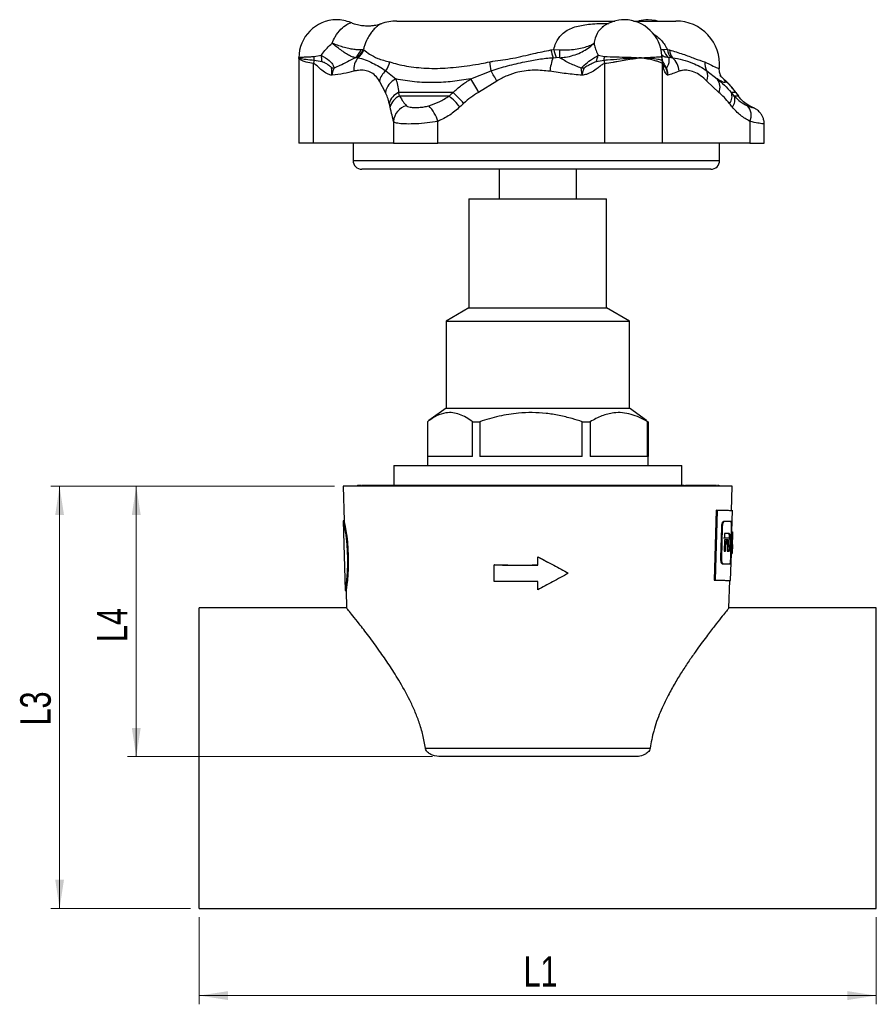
# Model space of a CAD drawing. Header units: millimetres. Extents: x 0 to 420, y 0 to 297.
# Tile 3 of 11: x 101 to 200, y 110 to 223. Entities that reach past the tile are written whole.
import ezdxf

# ---------------------------------------------------------------- set-up
doc = ezdxf.new("R2010")
doc.units = ezdxf.units.MM
doc.styles.add('SLDTEXTSTYLE2', font='TXT', dxfattribs={"width": 0.75})
doc.dimstyles.new('SLDDIMSTYLE0', dxfattribs={"dimtxt": 3.5, "dimasz": 3.302, "dimexe": 0, "dimexo": 0.0625, "dimgap": 0.875, "dimtad": 1, "dimrnd": 1e-09, "dimzin": 12, "dimdsep": 46, "dimtxsty": 'SLDTEXTSTYLE2', "dimsah": 1, "dimcen": 0.09, "dimadec": 0, "dimazin": 3, "dimtfac": 1, "dimtofl": 0, "dimtmove": 0, "dimatfit": 3, "dimfxl": 0, "dimfrac": 2, "dimtolj": 1, "dimtzin": 12, "dimarcsym": 0})

# ---------------------------------------------------------------- blocks, each defined once
blk = doc.blocks.new('_D')
at = {"color": 7, "linetype": 'Continuous', "lineweight": 0}
for p, q in [((121.93, 120.07), (121.93, 110.07)), ((199.53, 120.07), (199.53, 110.07)), ((121.93, 111.07), (199.53, 111.07))]:
    blk.add_line(p, q, dxfattribs=at)
at = {"color": 7, "linetype": 'Continuous', "lineweight": 18}
for points in [[(121.93, 111.07), (125.24, 110.56), (125.24, 111.58)], [(199.53, 111.07), (196.23, 111.58), (196.23, 110.56)]]:
    blk.add_solid(points, dxfattribs=at)
at = {"color": 7, "linetype": 'Continuous', "lineweight": 18, "insert": (159.1, 115.58), "char_height": 3.5, "attachment_point": 1, "style": 'SLDTEXTSTYLE2'}
blk.add_mtext('L1', dxfattribs=at)
blk = doc.blocks.new('_D_1')
at = {"color": 7, "linetype": 'Continuous', "lineweight": 0}
for p, q in [((137.43, 169.47), (113.72, 169.47)), ((114.72, 169.47), (114.72, 138.47)), ((148.66, 138.47), (113.72, 138.47))]:
    blk.add_line(p, q, dxfattribs=at)
at = {"color": 7, "linetype": 'Continuous', "lineweight": 18}
for points in [[(114.72, 169.47), (114.21, 166.17), (115.23, 166.17)], [(114.72, 138.47), (115.23, 141.77), (114.21, 141.77)]]:
    blk.add_solid(points, dxfattribs=at)
at = {"color": 7, "linetype": 'Continuous', "lineweight": 18, "insert": (110.21, 151.61), "char_height": 3.5, "attachment_point": 1, "rotation": 90, "style": 'SLDTEXTSTYLE2'}
blk.add_mtext('L4', dxfattribs=at)
blk = doc.blocks.new('_D_2')
at = {"color": 7, "linetype": 'Continuous', "lineweight": 0}
for p, q in [((137.43, 169.47), (104.93, 169.47)), ((105.93, 169.47), (105.93, 121.07)), ((120.93, 121.07), (104.93, 121.07))]:
    blk.add_line(p, q, dxfattribs=at)
at = {"color": 7, "linetype": 'Continuous', "lineweight": 18}
for points in [[(105.93, 169.47), (105.43, 166.17), (106.44, 166.17)], [(105.93, 121.07), (106.44, 124.37), (105.43, 124.37)]]:
    blk.add_solid(points, dxfattribs=at)
at = {"color": 7, "linetype": 'Continuous', "lineweight": 18, "insert": (101.42, 142.04), "char_height": 3.5, "attachment_point": 1, "rotation": 90, "style": 'SLDTEXTSTYLE2'}
blk.add_mtext('L3', dxfattribs=at)

msp = doc.modelspace()

# ---------------------------------------------------------------- linework, layer by layer
at = {"color": 7, "linetype": 'Continuous', "lineweight": 25}
for p, q in [((144.575, 222.821), (169.576, 222.821)), ((171.726, 222.821), (176.575, 222.821)), ((140.736, 219.542), (140.477, 219.522)), ((140.736, 219.542), (140.817, 219.497)), ((162.241, 219.497), (162.57, 219.542)), ((162.57, 219.542), (163.28, 219.522)), ((175.595, 219.542), (175.151, 219.522)), ((175.595, 219.542), (175.833, 219.497)), ((133.353, 218.549), (133.353, 208.821)), ((133.36, 218.577), (133.362, 218.548)), ((135.03, 208.821), (135.03, 217.932)), ((136.025, 218.145), (135.114, 218.303)), ((135.127, 218.751), (135.906, 218.899)), ((140.007, 218.624), (139.809, 218.615)), ((140.007, 218.624), (140.148, 218.615)), ((162.491, 218.615), (162.834, 218.624)), ((163.257, 218.615), (162.834, 218.624)), ((168.333, 218.303), (167.417, 218.145)), ((167.673, 218.899), (168.377, 218.751)), ((168.384, 217.932), (168.384, 208.821)), ((175.017, 208.821), (175.017, 217.932)), ((175.968, 218.624), (175.742, 218.615)), ((175.968, 218.624), (176.168, 218.615)), ((143.306, 217.098), (144.474, 216.175)), ((153.062, 216.175), (155.382, 217.098)), ((180.124, 217.098), (181.299, 216.175)), ((143.273, 214.636), (142.579, 215.939)), ((156.058, 215.939), (153.957, 214.636)), ((181.484, 214.636), (180.111, 215.939)), ((181.657, 216.549), (181.634, 216.573)), ((182.087, 216.127), (181.835, 216.364)), ((182.08, 216.122), (182.101, 216.102)), ((151.042, 214.62), (144.792, 214.62)), ((183.436, 214.62), (182.915, 214.62)), ((150.58, 214.213), (144.892, 214.213)), ((183.736, 214.213), (183.261, 214.213)), ((183.736, 214.213), (183.784, 214.154)), ((144.21, 211.313), (144.21, 208.821)), ((149.298, 208.821), (149.298, 211.313)), ((185.041, 211.313), (185.041, 208.821)), ((186.692, 208.821), (186.692, 211.021)), ((135.03, 208.821), (133.353, 208.821)), ((144.21, 208.821), (135.03, 208.821)), ((139.575, 208.821), (139.575, 206.821)), ((144.21, 208.821), (149.298, 208.821)), ((168.384, 208.821), (149.298, 208.821)), ((175.017, 208.821), (168.384, 208.821)), ((185.041, 208.821), (175.017, 208.821)), ((181.575, 206.821), (181.575, 208.821)), ((185.041, 208.821), (186.692, 208.821)), ((180.575, 205.821), (140.575, 205.821)), ((156.31, 205.821), (156.31, 202.421)), ((165.16, 202.421), (165.16, 205.821)), ((152.845, 202.421), (152.845, 189.921)), ((152.845, 202.421), (168.625, 202.421)), ((168.625, 189.921), (168.625, 202.421)), ((152.845, 189.921), (150.235, 188.421)), ((152.845, 189.921), (168.625, 189.921)), ((171.235, 188.421), (168.625, 189.921)), ((150.235, 188.421), (150.235, 178.421)), ((150.235, 188.421), (171.235, 188.421)), ((171.235, 178.421), (171.235, 188.421)), ((150.235, 178.421), (148.26, 176.998)), ((150.235, 178.421), (171.235, 178.421)), ((173.209, 176.998), (171.235, 178.421)), ((148.09, 176.871), (148.09, 172.871)), ((153.252, 172.871), (153.252, 176.871)), ((153.252, 176.871), (154.093, 176.871)), ((154.093, 176.871), (154.093, 172.871)), ((165.827, 172.871), (165.827, 176.871)), ((165.827, 176.871), (166.738, 176.871)), ((166.738, 176.871), (166.738, 172.871)), ((173.2, 176.985), (173.379, 176.871)), ((173.309, 172.871), (173.309, 176.871)), ((173.309, 176.871), (173.379, 176.871)), ((173.379, 176.871), (173.379, 172.871)), ((148.085, 172.871), (148.085, 171.871)), ((153.252, 172.871), (148.085, 172.871)), ((165.827, 172.871), (154.093, 172.871)), ((173.309, 172.871), (166.738, 172.871)), ((173.385, 172.871), (173.379, 172.871)), ((173.385, 171.871), (173.385, 172.871)), ((144.235, 171.871), (144.235, 169.571)), ((144.235, 171.871), (177.235, 171.871)), ((177.235, 169.571), (177.235, 171.871)), ((138.435, 169.471), (138.543, 165.519)), ((183.035, 169.471), (138.435, 169.471)), ((140.063, 169.584), (140.063, 169.471)), ((140.093, 169.571), (140.093, 169.471)), ((140.151, 169.571), (140.093, 169.571)), ((140.151, 169.571), (140.151, 169.471)), ((140.511, 169.571), (140.151, 169.571)), ((140.58, 169.571), (140.58, 169.471)), ((140.721, 169.571), (140.721, 169.471)), ((140.885, 169.571), (140.721, 169.571)), ((140.885, 169.571), (140.885, 169.471)), ((144.269, 169.571), (140.885, 169.571)), ((142.222, 169.571), (142.222, 169.584)), ((161.833, 169.571), (144.269, 169.571)), ((144.269, 169.571), (144.269, 169.471)), ((161.833, 169.571), (161.833, 169.471)), ((162.107, 169.571), (161.833, 169.571)), ((162.107, 169.571), (162.107, 169.471)), ((162.791, 169.571), (162.107, 169.571)), ((162.791, 169.571), (162.791, 169.471)), ((162.972, 169.571), (162.791, 169.571)), ((177.51, 169.571), (162.972, 169.571)), ((162.972, 169.571), (162.972, 169.471)), ((177.478, 169.584), (177.478, 169.571)), ((177.51, 169.471), (177.51, 169.571)), ((177.639, 169.584), (177.639, 169.471)), ((178.654, 169.571), (178.654, 169.471)), ((179.952, 169.571), (179.952, 169.471)), ((179.969, 169.471), (179.969, 169.584)), ((180.648, 169.571), (179.994, 169.571)), ((180.648, 169.571), (180.648, 169.471)), ((180.974, 169.571), (180.648, 169.571)), ((180.974, 169.571), (180.974, 169.471)), ((181.229, 169.571), (180.974, 169.571)), ((181.117, 169.571), (181.117, 169.584)), ((181.229, 169.571), (181.229, 169.471)), ((181.521, 169.471), (181.521, 169.584)), ((182.958, 166.668), (183.035, 169.471)), ((181.197, 166.713), (180.961, 158.718)), ((181.289, 166.711), (181.053, 158.715)), ((181.197, 166.713), (181.289, 166.711)), ((182.991, 164.23), (183.06, 166.725)), ((138.443, 165.523), (138.663, 157.516)), ((138.543, 165.519), (138.443, 165.516)), ((182.784, 165.438), (182.006, 165.437)), ((182.006, 165.437), (182.102, 165.435)), ((182.883, 165.435), (182.102, 165.435)), ((182.784, 165.438), (182.883, 165.435)), ((181.778, 164.763), (181.684, 161.248)), ((181.778, 164.763), (181.873, 164.76)), ((181.873, 164.76), (181.778, 161.245)), ((182.147, 164.05), (182.133, 163.556)), ((182.514, 164.049), (182.147, 164.05)), ((182.676, 164.049), (182.514, 164.049)), ((182.859, 161.246), (182.953, 164.761)), ((182.946, 164.231), (182.929, 163.631)), ((182.973, 164.23), (182.946, 164.231)), ((182.946, 164.231), (183.046, 164.228)), ((182.971, 164.248), (183.071, 164.245)), ((182.984, 164.23), (183.083, 164.227)), ((183.046, 164.228), (183.029, 163.628)), ((183.072, 164.228), (183.046, 164.228)), ((183.074, 163.62), (183.091, 164.236)), ((182.038, 163.559), (182.522, 163.558)), ((182.127, 163.325), (182.092, 162.016)), ((182.454, 163.324), (182.127, 163.325)), ((182.133, 163.556), (182.62, 163.555)), ((182.15, 162.018), (182.173, 162.885)), ((182.173, 162.885), (182.301, 162.884)), ((182.173, 162.885), (182.27, 162.882)), ((182.247, 162.015), (182.27, 162.882)), ((182.27, 162.882), (182.398, 162.882)), ((182.301, 162.884), (182.357, 163.326)), ((182.301, 162.884), (182.398, 162.882)), ((182.398, 162.882), (182.454, 163.324)), ((182.494, 163.324), (182.459, 162.015)), ((182.494, 162.517), (182.516, 163.327)), ((182.614, 163.324), (182.494, 163.324)), ((182.522, 163.558), (182.62, 163.555)), ((182.522, 163.558), (182.526, 163.558)), ((182.526, 163.558), (182.566, 163.558)), ((182.526, 163.558), (182.624, 163.555)), ((182.566, 163.558), (182.665, 163.555)), ((182.592, 162.515), (182.614, 163.324)), ((182.62, 163.555), (182.624, 163.555)), ((182.624, 163.555), (182.665, 163.555)), ((182.922, 163.364), (182.878, 161.762)), ((182.961, 163.364), (182.922, 163.364)), ((182.922, 163.364), (183.022, 163.362)), ((182.929, 163.631), (183.029, 163.628)), ((182.967, 163.363), (182.975, 163.63)), ((182.967, 163.364), (183.066, 163.361)), ((183.022, 163.362), (182.978, 161.759)), ((183.012, 161.758), (183.041, 162.797)), ((183.061, 163.361), (183.022, 163.362)), ((183.043, 162.804), (183.023, 161.759)), ((183.029, 163.628), (183.065, 163.627)), ((183.041, 162.797), (183.048, 162.797)), ((183.052, 162.797), (183.055, 162.922)), ((183.059, 163.628), (183.054, 163.361)), ((183.055, 162.922), (183.068, 163.369)), ((182.092, 162.018), (182.15, 162.018)), ((182.092, 162.016), (182.247, 162.015)), ((182.15, 162.018), (182.247, 162.015)), ((182.459, 162.018), (182.521, 162.018)), ((182.459, 162.015), (182.619, 162.015)), ((182.494, 162.517), (182.592, 162.515)), ((182.521, 162.018), (182.619, 162.015)), ((182.637, 162.515), (182.592, 162.515)), ((182.838, 158.662), (182.923, 161.762)), ((182.878, 161.762), (182.978, 161.759)), ((183.003, 161.758), (182.903, 161.761)), ((182.912, 161.761), (183.012, 161.758)), ((182.923, 161.762), (182.921, 161.762)), ((182.978, 161.759), (183, 161.758)), ((183.023, 161.759), (183.021, 161.759)), ((183.023, 161.751), (183.032, 162.09)), ((155.771, 160.449), (155.748, 160.446)), ((155.753, 158.548), (155.748, 160.446)), ((160.729, 161.395), (161.858, 160.786)), ((160.729, 161.395), (160.729, 161.392)), ((160.731, 160.442), (160.729, 161.392)), ((161.868, 160.781), (161.864, 160.783)), ((181.684, 161.248), (181.778, 161.245)), ((181.876, 160.57), (181.971, 160.567)), ((181.971, 160.567), (182.752, 160.568)), ((160.737, 157.596), (160.735, 158.546)), ((160.738, 157.593), (160.735, 158.543)), ((180.961, 158.718), (181.053, 158.715)), ((182.652, 155.521), (182.739, 158.673)), ((138.662, 157.523), (138.762, 157.526)), ((138.762, 157.526), (138.818, 155.484)), ((160.737, 157.596), (160.738, 157.593)), ((138.847, 155.521), (121.935, 155.521)), ((121.935, 138.296), (121.935, 155.521)), ((199.535, 155.521), (182.652, 155.521)), ((199.535, 138.296), (199.535, 155.521)), ((147.856, 139.444), (173.614, 139.444)), ((121.935, 121.071), (121.935, 138.296)), ((171.809, 138.471), (149.661, 138.471)), ((199.535, 121.071), (199.535, 138.296)), ((121.935, 121.071), (199.535, 121.071))]:
    msp.add_line(p, q, dxfattribs=at)
at = {"color": 8, "linetype": 'Continuous', "lineweight": 25}
for p, q in [((175.151, 219.522), (174.862, 219.519)), ((133.404, 218.548), (133.37, 218.578)), ((174.942, 218.751), (174.939, 218.827)), ((175.055, 218.183), (174.994, 218.303)), ((182.015, 216.175), (181.657, 216.549)), ((182.015, 216.175), (182.08, 216.122)), ((183.436, 214.62), (183.486, 214.56)), ((139.575, 206.821), (181.524, 206.821)), ((181.524, 206.821), (181.575, 206.821))]:
    msp.add_line(p, q, dxfattribs=at)
at = {"color": 7, "linetype": 'Continuous', "lineweight": 25, "flags": 128}
for points in [[(174.477, 222.821), (174.228, 222.881), (173.402, 222.971)], [(138.543, 165.519), (138.543, 165.519), (138.559, 165.443), (138.604, 165.217), (138.673, 164.849), (138.756, 164.354), (138.841, 163.75), (138.919, 163.061), (138.979, 162.312), (139.015, 161.532), (139.022, 160.752), (139.004, 160), (138.965, 159.308), (138.912, 158.7), (138.856, 158.202), (138.807, 157.831), (138.774, 157.602), (138.762, 157.526), (138.762, 157.526)]]:
    msp.add_lwpolyline(points, dxfattribs=at)
at = {"color": 7, "linetype": 'Continuous', "lineweight": 25}
for centre, radius, start, end in [((137.733, 218.592), 4.38, 90.80272, 179.77506), ((137.61, 218.592), 4.38, 67.33542, 89.19728), ((144.575, 217.821), 5, 90, 111.046), ((170.712, 218.592), 4.38, 90.80272, 124.1831), ((170.59, 218.592), 4.38, 3.09742, 89.19728), ((173.463, 218.592), 4.38, 90.80272, 105.03872), ((176.575, 217.821), 5, 355.723, 90), ((138.606, 220.2), 1.99, 307.20346, 340.10393), ((138.811, 220.323), 2.077, 305.14907, 337.91333), ((138.879, 220.273), 2.088, 307.43209, 338.17093), ((169.835, 221.179), 7.779, 192.49317, 199.24936), ((169.159, 220.943), 6.736, 192.00667, 200.13343), ((144.024, 219.563), 19.256, 357.17563, 359.87797), ((177.024, 220.094), 1.958, 196.9826, 229.08594), ((177.371, 219.73), 1.786, 186.04809, 218.246), ((177.633, 219.676), 1.809, 185.70425, 215.93629), ((135.31, 218.391), 1.912, 175.30142, 177.96621), ((130.38, 218.655), 3.027, 357.96187, 359.7968), ((138.224, 217.398), 3.239, 163.78315, 170.52222), ((130.133, 218.668), 4.994, 355.80951, 0.95171), ((129.145, 217.446), 6.915, 5.79633, 12.12924), ((141.668, 217.274), 2.027, 138.57335, 185.96468), ((141.301, 218.623), 2.519, 322.74774, 348.77363), ((148.844, 216.659), 6.553, 3.84306, 12.99582), ((168.325, 216.397), 6.241, 159.18842, 173.87836), ((163.41, 219.926), 4.385, 336.037, 346.46394), ((162.751, 219.081), 5.635, 352.06206, 356.63955), ((172.303, 218.667), 3.987, 185.24252, 190.63014), ((184.86, 217.987), 13.246, 177.15334, 177.57295), ((163.294, 216.445), 8.594, 13.55076, 14.16028), ((170.222, 219.07), 3.192, 348.96263, 350.58156), ((178.133, 218.881), 4.774, 182.83305, 183.99822), ((177.954, 218.875), 3.015, 182.35552, 190.93412), ((173.097, 217.995), 1.921, 358.09606, 9.20754), ((174.768, 216.954), 2.173, 2.88481, 49.86762), ((181.733, 218.04), 1.865, 177.1689, 210.3495), ((137.76, 221.975), 4.569, 261.85625, 265.27753), ((144.655, 215.445), 2.134, 129.21756, 166.60431), ((-63.718, 88.563), 254.019, 30.09547, 30.39804), ((165.398, 223.323), 5.91, 273.19745, 276.65011), ((175.546, 217.766), 0.348, 244.43504, 261.84116), ((178.679, 216.535), 1.551, 337.41411, 21.29612), ((145.363, 214.243), 2.127, 114.71518, 169.37063), ((140.041, 207.573), 15.605, 26.90764, 33.45088), ((180.203, 215.262), 1.426, 333.93645, 39.8023), ((145.526, 212.9), 1.871, 113.11141, 165.22309), ((142.744, 205.45), 12.368, 39.86199, 47.85822), ((181.787, 214.165), 1.216, 319.57344, 21.96143), ((145.589, 212.514), 1.836, 112.30324, 165.64018), ((143.15, 205.638), 11.346, 40.24948, 49.08791), ((182.124, 213.778), 1.217, 318.34098, 20.89873), ((146.188, 211.179), 1.983, 104.2851, 176.1499), ((145.054, 210.016), 4.438, 16.99227, 44.05241), ((183.673, 212.014), 1.537, 332.85963, 45.06362), ((140.575, 206.821), 1, 180, 270), ((180.575, 206.821), 1, 270, 0)]:
    msp.add_arc(centre, radius, start, end, dxfattribs=at)
for centre, major_axis, ratio, start_param, end_param in [((118.469, 189.816), (21.472, 32.212), 0.5081672, 5.8389822, 5.8563417), ((155.36, 189.816), (21.472, 32.212), 0.5081672, 1.08005, 1.0974095), ((201.282, 189.816), (-26.976, 33.998), 0.0337272, 5.4856246, 5.5029841), ((204.359, 189.816), (-26.976, 33.998), 0.0337272, 0.7266924, 0.7440519), ((119.344, 188.572), (19.162, 32.681), 0.4913299, 5.7928616, 5.8102211), ((156.236, 188.572), (19.162, 32.681), 0.4913299, 1.0339294, 1.0512889), ((199.719, 188.572), (-24.975, 34), 0.0330502, 5.4881067, 5.5054663)]:
    msp.add_ellipse(centre, major_axis=major_axis, ratio=ratio, start_param=start_param, end_param=end_param, dxfattribs=at)
at = {"color": 8, "linetype": 'Continuous', "lineweight": 25}
for points, knots in [([(137.159, 220.274), (137.274, 220.528), (137.559, 221.159), (138.181, 221.934), (138.764, 222.376), (139.138, 222.573), (139.325, 222.65), (139.295, 222.618), (139.29, 222.613)], [0, 0, 0, 0, 0.1652911, 0.4113749, 0.6692272, 0.7857295, 0.9642924, 1, 1, 1, 1]), ([(142.783, 222.478), (142.753, 222.47), (142.681, 222.449), (142.462, 222.315), (142.178, 222.093), (141.86, 221.768), (141.533, 221.336), (141.173, 220.737), (140.908, 220.112), (140.767, 219.651), (140.742, 219.564), (140.736, 219.542)], [0, 0, 0, 0, 0.112599, 0.2653961, 0.4097349, 0.5567367, 0.6708328, 0.7882834, 0.9607378, 0.9900117, 1, 1, 1, 1]), ([(162.57, 219.542), (162.64, 219.799), (162.768, 220.271), (163.094, 220.836), (163.396, 221.198), (163.783, 221.55), (164.272, 221.867), (165.211, 222.245), (166.609, 222.479), (167.93, 222.561), (168.737, 222.516), (168.857, 222.509)], [0, 0, 0, 0, 0.0952734, 0.1745071, 0.2538308, 0.2877874, 0.3940137, 0.500434, 0.7127567, 0.957274, 1, 1, 1, 1]), ([(168.262, 222.2), (168.051, 222.023), (167.593, 221.637), (167.309, 220.871), (167.202, 220.362), (167.184, 220.274)], [0, 0, 0, 0, 0.4136045, 0.8984192, 1, 1, 1, 1]), ([(173.868, 221.399), (173.921, 221.371), (174.223, 221.213), (174.819, 220.724), (175.315, 220.113), (175.546, 219.651), (175.585, 219.564), (175.595, 219.542)], [0, 0, 0, 0, 0.0699502, 0.3985443, 0.8884618, 0.9716248, 1, 1, 1, 1]), ([(133.356, 218.608), (133.356, 218.611), (133.354, 218.623), (133.384, 218.636), (133.406, 218.645)], [0, 0, 0, 0, 0.2514244, 1, 1, 1, 1]), ([(133.399, 218.459), (133.394, 218.464), (133.364, 218.494), (133.366, 218.523), (133.367, 218.549)], [0, 0, 0, 0, 0.1642118, 1, 1, 1, 1]), ([(175.742, 218.615), (175.554, 218.638), (175.267, 218.674), (175.063, 218.809), (174.993, 218.855)], [0, 0, 0, 0, 0.65444631, 1, 1, 1, 1]), ([(175.008, 218.335), (175.009, 218.323), (175.023, 218.195), (175.187, 217.915), (175.371, 217.627), (175.474, 217.459), (175.496, 217.422)], [0, 0, 0, 0, 0.0530251, 0.5624594, 0.9026142, 1, 1, 1, 1]), ([(179.871, 218.132), (180.055, 218.043), (180.616, 217.771), (181.226, 217.462), (181.567, 217.336), (181.528, 217.429), (181.519, 217.452)], [0, 0, 0, 0, 0.1718598, 0.5228546, 0.8841322, 1, 1, 1, 1]), ([(175.395, 217.452), (175.39, 217.462), (175.366, 217.505), (175.29, 217.607), (175.218, 217.73), (175.183, 217.822), (175.179, 217.833)], [0, 0, 0, 0, 0.047785, 0.221346, 0.9081848, 1, 1, 1, 1]), ([(186.641, 211.021), (186.652, 211.016), (186.686, 211.003), (186.311, 211.056), (185.706, 211.162), (185.213, 211.274), (185.041, 211.313)], [0, 0, 0, 0, 0.1573423, 0.4922008, 0.8224378, 1, 1, 1, 1])]:
    msp.add_open_spline(points, degree=3, knots=knots, dxfattribs=at)
at = {"color": 7, "linetype": 'Continuous', "lineweight": 25}
for points, knots in [([(142.786, 222.491), (142.768, 222.485), (142.722, 222.467), (142.569, 222.417), (142.319, 222.351), (141.976, 222.284), (141.532, 222.234), (140.987, 222.229), (140.373, 222.3), (139.796, 222.432), (139.446, 222.582), (139.302, 222.643)], [0, 0, 0, 0, 0.05908808, 0.14993095, 0.2370751, 0.32925025, 0.44030905, 0.57608411, 0.72685104, 0.88727778, 1, 1, 1, 1]), ([(168.261, 222.227), (168.23, 222.204), (168.162, 222.156), (168.103, 222.139), (168.121, 222.144), (168.122, 222.144)], [0, 0, 0, 0, 0.458396, 0.9868659, 1, 1, 1, 1]), ([(135.906, 218.899), (135.934, 218.932), (136.12, 219.151), (136.467, 219.586), (136.863, 220.013), (137.107, 220.228), (137.159, 220.274)], [0, 0, 0, 0, 0.07044457, 0.47249139, 0.88719527, 1, 1, 1, 1]), ([(140.477, 219.522), (140.343, 219.515), (140.071, 219.501), (139.533, 219.562), (138.914, 219.684), (138.271, 219.861), (137.742, 220.043), (137.414, 220.17), (137.272, 220.227), (137.21, 220.253), (137.183, 220.264), (137.169, 220.27), (137.163, 220.273), (137.159, 220.274)], [0, 0, 0, 0, 0.1819926, 0.3692917, 0.5488311, 0.7333369, 0.8854488, 0.9494704, 0.9774687, 0.9899061, 0.9953681, 0.9969722, 1, 1, 1, 1]), ([(139.809, 218.615), (139.697, 218.64), (139.473, 218.691), (139.045, 218.903), (138.56, 219.204), (138.052, 219.567), (137.631, 219.892), (137.365, 220.106), (137.25, 220.199), (137.2, 220.241), (137.179, 220.258), (137.167, 220.267), (137.162, 220.272), (137.159, 220.274)], [0, 0, 0, 0, 0.1846266, 0.3692631, 0.5512715, 0.7332859, 0.8861289, 0.9498816, 0.9776751, 0.990005, 0.9953668, 0.9969686, 1, 1, 1, 1]), ([(163.257, 218.615), (163.481, 218.633), (164.008, 218.676), (164.815, 218.869), (165.627, 219.177), (166.346, 219.576), (166.808, 219.923), (167.055, 220.149), (167.13, 220.221), (167.162, 220.252), (167.177, 220.267), (167.181, 220.272), (167.184, 220.274)], [0, 0, 0, 0, 0.1467764, 0.3444106, 0.5420562, 0.7287304, 0.9154084, 0.9625604, 0.983284, 0.9953663, 0.9969682, 1, 1, 1, 1]), ([(163.28, 219.522), (163.504, 219.516), (164.03, 219.5), (164.833, 219.55), (165.641, 219.673), (166.355, 219.867), (166.813, 220.061), (167.057, 220.197), (167.131, 220.241), (167.162, 220.261), (167.177, 220.27), (167.181, 220.273), (167.184, 220.274)], [0, 0, 0, 0, 0.1467769, 0.3444316, 0.5420994, 0.729057, 0.9160178, 0.9627623, 0.9833586, 0.9953674, 0.9969718, 1, 1, 1, 1]), ([(167.184, 220.274), (167.193, 220.228), (167.234, 220.019), (167.348, 219.592), (167.521, 219.157), (167.654, 218.932), (167.673, 218.899)], [0, 0, 0, 0, 0.11280463, 0.51479303, 0.92955549, 1, 1, 1, 1]), ([(140.817, 219.497), (141.017, 219.345), (141.42, 219.04), (142.379, 218.472), (143.291, 218.25), (143.772, 218.132)], [0, 0, 0, 0, 0.3181067, 0.6406387, 1, 1, 1, 1]), ([(155.229, 218.132), (155.348, 218.155), (156.221, 218.322), (157.915, 218.495), (160.126, 219.086), (161.575, 219.367), (162.241, 219.497)], [0, 0, 0, 0, 0.0520226, 0.3808134, 0.7159172, 1, 1, 1, 1]), ([(175.833, 219.497), (176.358, 219.345), (177.414, 219.04), (178.789, 218.472), (179.498, 218.25), (179.871, 218.132)], [0, 0, 0, 0, 0.3181067, 0.6406387, 1, 1, 1, 1]), ([(133.364, 218.592), (133.362, 218.593), (133.359, 218.596), (133.354, 218.601), (133.355, 218.605), (133.356, 218.608)], [0, 0, 0, 0, 0.27304, 0.4955207, 1, 1, 1, 1]), ([(133.37, 218.578), (133.363, 218.581), (133.354, 218.586), (133.362, 218.591), (133.364, 218.592)], [0, 0, 0, 0, 0.7300884, 1, 1, 1, 1]), ([(135.03, 217.932), (134.738, 217.985), (134.233, 218.077), (133.744, 218.25), (133.497, 218.376), (133.423, 218.439), (133.399, 218.459)], [0, 0, 0, 0, 0.3533569, 0.6106074, 0.8777143, 1, 1, 1, 1]), ([(135.114, 218.303), (134.785, 218.328), (134.09, 218.381), (133.58, 218.499), (133.444, 218.537), (133.404, 218.548)], [0, 0, 0, 0, 0.3880881, 0.8205413, 1, 1, 1, 1]), ([(133.406, 218.645), (133.529, 218.662), (133.738, 218.693), (134.376, 218.712), (134.839, 218.734), (135.078, 218.748), (135.127, 218.751)], [0, 0, 0, 0, 0.4326215, 0.7345643, 0.9455486, 1, 1, 1, 1]), ([(137.141, 216.602), (136.996, 216.635), (136.654, 216.713), (136.138, 217.053), (135.622, 217.482), (135.27, 217.843), (135.055, 217.922), (135.03, 217.932)], [0, 0, 0, 0, 0.1954852, 0.461633, 0.7292092, 0.9677836, 1, 1, 1, 1]), ([(135.906, 218.899), (136.237, 218.713), (136.763, 218.416), (137.187, 217.919), (137.359, 217.626), (137.379, 217.459), (137.384, 217.422)], [0, 0, 0, 0, 0.4779978, 0.7588139, 0.9463179, 1, 1, 1, 1]), ([(137.113, 217.452), (137.109, 217.462), (137.093, 217.505), (136.945, 217.607), (136.717, 217.784), (136.392, 218.019), (136.147, 218.103), (136.025, 218.145)], [0, 0, 0, 0, 0.0232983, 0.1079205, 0.4427986, 0.7225564, 1, 1, 1, 1]), ([(139.809, 218.615), (139.505, 218.456), (138.892, 218.136), (138.116, 217.718), (137.609, 217.513), (137.384, 217.422)], [0, 0, 0, 0, 0.3521762, 0.7119023, 1, 1, 1, 1]), ([(140.148, 218.615), (140.414, 218.552), (140.949, 218.427), (141.75, 218.009), (142.541, 217.623), (143.051, 217.273), (143.306, 217.098)], [0, 0, 0, 0, 0.2742696, 0.5514129, 0.775214, 1, 1, 1, 1]), ([(143.772, 218.132), (144.065, 218.043), (144.965, 217.769), (146.759, 217.456), (149.139, 217.343), (151.661, 217.526), (153.699, 217.835), (154.907, 218.07), (155.229, 218.132)], [0, 0, 0, 0, 0.1035721, 0.318178, 0.5328027, 0.7304977, 0.9281785, 1, 1, 1, 1]), ([(155.382, 217.098), (156.013, 217.306), (157.28, 217.723), (159.122, 218.116), (160.853, 218.477), (161.944, 218.569), (162.491, 218.615)], [0, 0, 0, 0, 0.2742749, 0.5509578, 0.7748303, 1, 1, 1, 1]), ([(165.728, 217.422), (165.287, 217.586), (164.62, 217.835), (163.8, 218.276), (163.438, 218.502), (163.257, 218.615)], [0, 0, 0, 0, 0.49454774, 0.74754308, 1, 1, 1, 1]), ([(165.728, 217.422), (165.836, 217.539), (166.158, 217.886), (166.878, 218.394), (167.386, 218.717), (167.673, 218.899)], [0, 0, 0, 0, 0.1812451, 0.5381118, 1, 1, 1, 1]), ([(168.384, 217.932), (168.359, 217.923), (168.194, 217.871), (167.918, 217.678), (167.499, 217.33), (166.973, 216.98), (166.387, 216.696), (165.987, 216.629), (165.822, 216.602)], [0, 0, 0, 0, 0.0289971, 0.1843736, 0.3413073, 0.5856064, 0.8288511, 1, 1, 1, 1]), ([(167.417, 218.145), (167.226, 218.068), (166.913, 217.943), (166.528, 217.708), (166.295, 217.588), (166.175, 217.522), (166.113, 217.486), (166.091, 217.462), (166.083, 217.452)], [0, 0, 0, 0, 0.43606479, 0.71734926, 0.86814595, 0.94047352, 0.97682117, 1, 1, 1, 1]), ([(171.626, 218.548), (171.137, 218.514), (170.156, 218.447), (169.03, 218.34), (168.466, 218.31), (168.333, 218.303)], [0, 0, 0, 0, 0.43212444, 0.86554045, 1, 1, 1, 1]), ([(168.377, 218.751), (168.811, 218.733), (169.678, 218.697), (170.839, 218.683), (171.47, 218.652), (171.631, 218.645)], [0, 0, 0, 0, 0.4270684, 0.8540544, 1, 1, 1, 1]), ([(171.648, 218.459), (171.592, 218.451), (171.259, 218.403), (170.631, 218.298), (169.918, 218.172), (169.155, 218.043), (168.704, 217.978), (168.384, 217.932)], [0, 0, 0, 0, 0.05077943, 0.30485797, 0.55897138, 0.68754863, 1, 1, 1, 1]), ([(172.546, 218.592), (172.522, 218.591), (172.31, 218.58), (172.004, 218.565), (171.714, 218.552), (171.626, 218.548)], [0, 0, 0, 0, 0.0835371, 0.7203797, 1, 1, 1, 1]), ([(171.631, 218.645), (171.761, 218.637), (172.049, 218.621), (172.351, 218.604), (172.522, 218.593), (172.546, 218.592)], [0, 0, 0, 0, 0.4147948, 0.9160489, 1, 1, 1, 1]), ([(172.546, 218.592), (172.525, 218.588), (172.27, 218.549), (171.968, 218.505), (171.682, 218.464), (171.648, 218.459)], [0, 0, 0, 0, 0.0740016, 0.8892146, 1, 1, 1, 1]), ([(172.546, 218.592), (172.571, 218.593), (172.615, 218.596), (172.753, 218.604), (173.012, 218.621), (173.231, 218.636), (173.365, 218.645)], [0, 0, 0, 0, 0.0839481, 0.1523514, 0.4815794, 1, 1, 1, 1]), ([(173.355, 218.459), (173.327, 218.464), (173.094, 218.505), (172.821, 218.549), (172.567, 218.588), (172.546, 218.592)], [0, 0, 0, 0, 0.1107854, 0.9259984, 1, 1, 1, 1]), ([(173.371, 218.548), (173.128, 218.561), (172.863, 218.576), (172.571, 218.591), (172.546, 218.592)], [0, 0, 0, 0, 0.9163783, 1, 1, 1, 1]), ([(175.017, 217.932), (174.928, 217.984), (174.825, 218.046), (174.515, 218.164), (174.208, 218.267), (173.771, 218.381), (173.462, 218.439), (173.355, 218.459)], [0, 0, 0, 0, 0.3532807, 0.4090991, 0.6426069, 0.8761029, 1, 1, 1, 1]), ([(173.365, 218.645), (173.468, 218.651), (173.936, 218.681), (174.449, 218.695), (174.821, 218.719), (174.901, 218.74), (174.942, 218.751)], [0, 0, 0, 0, 0.119732, 0.5481251, 0.7704777, 1, 1, 1, 1]), ([(174.994, 218.303), (174.901, 218.328), (174.704, 218.381), (174.047, 218.499), (173.525, 218.537), (173.371, 218.548)], [0, 0, 0, 0, 0.3880881, 0.8205413, 1, 1, 1, 1]), ([(175.072, 218.185), (175.051, 218.257), (174.998, 218.444), (174.957, 218.675), (174.963, 218.823), (174.963, 218.825)], [0, 0, 0, 0, 0.38186091, 0.99462313, 1, 1, 1, 1]), ([(175.615, 216.602), (175.577, 216.623), (175.465, 216.684), (175.309, 216.975), (175.16, 217.416), (175.073, 217.824), (175.024, 217.919), (175.017, 217.932)], [0, 0, 0, 0, 0.1402579, 0.4120354, 0.685488, 0.959956, 1, 1, 1, 1]), ([(175.178, 217.832), (175.176, 217.838), (175.169, 217.853), (175.124, 217.979), (175.1, 218.074), (175.07, 218.174), (175.066, 218.186)], [0, 0, 0, 0, 0.2174018, 0.59274, 0.948798, 1, 1, 1, 1]), ([(175.742, 218.615), (175.759, 218.456), (175.795, 218.136), (175.656, 217.718), (175.546, 217.513), (175.496, 217.422)], [0, 0, 0, 0, 0.35217622, 0.71190234, 1, 1, 1, 1]), ([(176.168, 218.615), (176.564, 218.552), (177.36, 218.427), (178.399, 218.009), (179.333, 217.623), (179.86, 217.273), (180.124, 217.098)], [0, 0, 0, 0, 0.2742696, 0.5514129, 0.775214, 1, 1, 1, 1]), ([(137.141, 216.602), (137.14, 216.614), (137.131, 216.768), (137.135, 217.07), (137.12, 217.324), (137.113, 217.452)], [0, 0, 0, 0, 0.04041621, 0.51567236, 1, 1, 1, 1]), ([(137.384, 217.422), (137.297, 217.218), (137.188, 216.964), (137.149, 216.68), (137.142, 216.614), (137.141, 216.602)], [0, 0, 0, 0, 0.7655608, 0.9575921, 1, 1, 1, 1]), ([(139.652, 217.063), (139.268, 216.968), (138.497, 216.777), (137.614, 216.631), (137.149, 216.602), (137.141, 216.602)], [0, 0, 0, 0, 0.4937737, 0.9909106, 1, 1, 1, 1]), ([(142.579, 215.939), (142.431, 216.156), (142.13, 216.596), (141.562, 216.994), (140.91, 217.185), (140.267, 217.186), (139.829, 217.099), (139.652, 217.063)], [0, 0, 0, 0, 0.2100914, 0.4267359, 0.6373957, 0.8532257, 1, 1, 1, 1]), ([(162.12, 217.063), (161.526, 217.122), (160.315, 217.242), (158.651, 217.032), (157.209, 216.581), (156.445, 216.155), (156.058, 215.939)], [0, 0, 0, 0, 0.28829266, 0.58744007, 0.79081555, 1, 1, 1, 1]), ([(165.822, 216.602), (165.217, 216.655), (164.001, 216.763), (162.749, 216.963), (162.12, 217.063)], [0, 0, 0, 0, 0.4976072, 1, 1, 1, 1]), ([(165.822, 216.602), (165.82, 216.614), (165.812, 216.68), (165.78, 216.964), (165.751, 217.218), (165.728, 217.422)], [0, 0, 0, 0, 0.0424079, 0.2344392, 1, 1, 1, 1]), ([(166.083, 217.452), (166.014, 217.324), (165.879, 217.07), (165.836, 216.768), (165.823, 216.614), (165.822, 216.602)], [0, 0, 0, 0, 0.48432764, 0.95958379, 1, 1, 1, 1]), ([(175.615, 216.602), (175.615, 216.614), (175.61, 216.768), (175.566, 217.07), (175.453, 217.324), (175.395, 217.452)], [0, 0, 0, 0, 0.0404162, 0.5156724, 1, 1, 1, 1]), ([(175.496, 217.422), (175.549, 217.218), (175.614, 216.964), (175.618, 216.68), (175.616, 216.614), (175.615, 216.602)], [0, 0, 0, 0, 0.7655608, 0.9575921, 1, 1, 1, 1]), ([(176.938, 217.063), (176.687, 216.968), (176.185, 216.777), (175.794, 216.631), (175.618, 216.602), (175.615, 216.602)], [0, 0, 0, 0, 0.4937737, 0.9909106, 1, 1, 1, 1]), ([(180.111, 215.939), (179.874, 216.156), (179.391, 216.596), (178.663, 216.994), (177.964, 217.185), (177.39, 217.186), (177.068, 217.099), (176.938, 217.063)], [0, 0, 0, 0, 0.2100914, 0.4267359, 0.6373957, 0.8532257, 1, 1, 1, 1]), ([(181.763, 216.449), (181.764, 216.447), (181.769, 216.44), (181.734, 216.494), (181.675, 216.617), (181.605, 216.811), (181.559, 217.088), (181.534, 217.314), (181.559, 217.441), (181.559, 217.441)], [0, 0, 0, 0, 0.1205426, 0.3494168, 0.5352084, 0.696107, 0.8477459, 0.9993912, 1, 1, 1, 1]), ([(153.062, 216.175), (152.358, 216.068), (150.941, 215.852), (148.78, 215.727), (146.565, 215.792), (145.175, 216.047), (144.474, 216.175)], [0, 0, 0, 0, 0.2242779, 0.4513101, 0.7232029, 1, 1, 1, 1]), ([(144.474, 216.175), (144.539, 215.948), (144.669, 215.489), (144.751, 214.911), (144.792, 214.62)], [0, 0, 0, 0, 0.496584, 1, 1, 1, 1]), ([(151.042, 214.62), (151.353, 214.907), (151.978, 215.486), (152.699, 215.944), (153.062, 216.175)], [0, 0, 0, 0, 0.4964039, 1, 1, 1, 1]), ([(182.015, 216.175), (182.087, 216.068), (182.231, 215.852), (182.185, 215.727), (181.936, 215.792), (181.512, 216.047), (181.299, 216.175)], [0, 0, 0, 0, 0.2242779, 0.4513101, 0.7232029, 1, 1, 1, 1]), ([(181.299, 216.175), (181.578, 215.948), (182.14, 215.489), (182.656, 214.911), (182.915, 214.62)], [0, 0, 0, 0, 0.496584, 1, 1, 1, 1]), ([(183.436, 214.62), (183.21, 214.907), (182.754, 215.486), (182.262, 215.944), (182.015, 216.175)], [0, 0, 0, 0, 0.4964039, 1, 1, 1, 1]), ([(182.387, 215.842), (182.384, 215.845), (182.291, 215.944), (182.194, 216.024), (182.099, 216.1)], [0, 0, 0, 0, 0.0307713, 1, 1, 1, 1]), ([(183.494, 214.553), (183.331, 214.771), (182.978, 215.242), (182.593, 215.632), (182.387, 215.842)], [0, 0, 0, 0, 0.4622458, 1, 1, 1, 1]), ([(143.717, 213.377), (143.655, 213.61), (143.531, 214.081), (143.359, 214.45), (143.273, 214.636)], [0, 0, 0, 0, 0.4962407, 1, 1, 1, 1]), ([(153.957, 214.636), (153.653, 214.453), (153.041, 214.084), (152.507, 213.614), (152.237, 213.377)], [0, 0, 0, 0, 0.4964643, 1, 1, 1, 1]), ([(182.713, 213.377), (182.517, 213.61), (182.123, 214.081), (181.698, 214.45), (181.484, 214.636)], [0, 0, 0, 0, 0.4962407, 1, 1, 1, 1]), ([(183.784, 214.154), (183.759, 214.188), (183.659, 214.324), (183.561, 214.459), (183.486, 214.56)], [0, 0, 0, 0, 0.250746, 1, 1, 1, 1]), ([(144.892, 214.213), (145.031, 213.987), (145.313, 213.53), (145.569, 213.246), (145.699, 213.101)], [0, 0, 0, 0, 0.4936807, 1, 1, 1, 1]), ([(148.243, 213.101), (148.648, 213.242), (149.467, 213.526), (150.207, 213.982), (150.58, 214.213)], [0, 0, 0, 0, 0.494313, 1, 1, 1, 1]), ([(183.261, 214.213), (183.484, 213.987), (183.934, 213.53), (184.481, 213.246), (184.758, 213.101)], [0, 0, 0, 0, 0.4936807, 1, 1, 1, 1]), ([(184.971, 213.101), (184.744, 213.242), (184.287, 213.526), (183.921, 213.982), (183.736, 214.213)], [0, 0, 0, 0, 0.494313, 1, 1, 1, 1]), ([(144.21, 211.313), (144.155, 211.526), (144.043, 211.96), (143.888, 212.629), (143.81, 212.969)], [0, 0, 0, 0, 0.4913897, 1, 1, 1, 1]), ([(145.699, 213.101), (145.731, 213.075), (145.828, 212.997), (146.113, 212.927), (146.562, 212.892), (147.103, 212.905), (147.68, 212.957), (148.062, 213.055), (148.243, 213.101)], [0, 0, 0, 0, 0.0880335, 0.2631241, 0.4518244, 0.6442461, 0.8314274, 1, 1, 1, 1]), ([(151.81, 212.969), (151.431, 212.64), (150.66, 211.97), (149.758, 211.534), (149.298, 211.313)], [0, 0, 0, 0, 0.4910018, 1, 1, 1, 1]), ([(185.041, 211.313), (184.673, 211.526), (183.924, 211.96), (183.334, 212.629), (183.033, 212.969)], [0, 0, 0, 0, 0.4913897, 1, 1, 1, 1]), ([(184.758, 213.101), (184.818, 213.075), (184.997, 212.997), (185.211, 212.927), (185.352, 212.892), (185.36, 212.905), (185.247, 212.957), (185.06, 213.055), (184.971, 213.101)], [0, 0, 0, 0, 0.0880335, 0.2631241, 0.4518244, 0.6442461, 0.8314274, 1, 1, 1, 1]), ([(186.682, 211.018), (186.685, 211.052), (186.699, 211.225), (186.635, 211.523), (186.506, 211.881), (186.327, 212.179), (186.128, 212.415), (185.928, 212.591), (185.749, 212.715), (185.61, 212.793), (185.511, 212.842), (185.425, 212.882), (185.305, 212.937), (185.172, 212.994), (185.038, 213.069), (185.013, 213.083)], [0, 0, 0, 0, 0.0287594, 0.1457183, 0.2522928, 0.349199, 0.4362517, 0.5124003, 0.5751324, 0.6253338, 0.6685531, 0.7206736, 0.8131895, 0.9638747, 1, 1, 1, 1]), ([(149.298, 211.313), (148.889, 211.244), (148.06, 211.105), (146.784, 211.019), (145.654, 211), (144.794, 211.054), (144.34, 211.162), (144.243, 211.274), (144.21, 211.313)], [0, 0, 0, 0, 0.1795341, 0.3635123, 0.545343, 0.7260163, 0.9041961, 1, 1, 1, 1]), ([(153.252, 176.871), (153.011, 177.044), (152.528, 177.389), (151.775, 177.745), (151, 177.932), (150.115, 177.913), (149.134, 177.597), (148.44, 177.115), (148.09, 176.871)], [0, 0, 0, 0, 0.1441579, 0.2882479, 0.4377268, 0.5871768, 0.7917288, 1, 1, 1, 1]), ([(165.827, 176.871), (165.445, 176.994), (164.578, 177.272), (163.196, 177.605), (161.669, 177.849), (160.107, 177.942), (158.301, 177.866), (156.275, 177.544), (154.824, 177.097), (154.093, 176.871)], [0, 0, 0, 0, 0.1004445, 0.2281712, 0.355854, 0.4878018, 0.619746, 0.8084787, 1, 1, 1, 1]), ([(173.309, 176.871), (173.002, 177.044), (172.387, 177.389), (171.428, 177.745), (170.442, 177.932), (169.316, 177.913), (168.066, 177.597), (167.183, 177.115), (166.738, 176.871)], [0, 0, 0, 0, 0.1441579, 0.2882479, 0.4377268, 0.5871768, 0.7917288, 1, 1, 1, 1]), ([(140.721, 169.571), (140.684, 169.571), (140.619, 169.571), (140.592, 169.571), (140.58, 169.571)], [0, 0, 0, 0, 0.5602664, 1, 1, 1, 1]), ([(178.654, 169.571), (178.48, 169.571), (178.132, 169.571), (177.783, 169.571), (177.638, 169.571), (177.652, 169.571), (177.656, 169.571)], [0, 0, 0, 0, 0.3220122, 0.6435134, 0.8968138, 1, 1, 1, 1]), ([(179.952, 169.571), (179.907, 169.571), (179.816, 169.571), (179.449, 169.571), (179.042, 169.571), (178.784, 169.571), (178.654, 169.571)], [0, 0, 0, 0, 0.27964, 0.5590442, 0.7793332, 1, 1, 1, 1]), ([(181.506, 169.571), (181.506, 169.571), (181.507, 169.571), (181.377, 169.571), (181.324, 169.571)], [0, 0, 0, 0, 0.5962502, 1, 1, 1, 1]), ([(182.957, 166.668), (182.957, 166.668), (182.995, 166.667), (182.866, 166.67), (182.55, 166.677), (182.003, 166.692), (181.466, 166.706), (181.197, 166.713)], [0, 0, 0, 0, 0.0016764, 0.2515118, 0.5011751, 0.7506699, 1, 1, 1, 1]), ([(183.057, 166.665), (183.057, 166.665), (183.095, 166.664), (182.965, 166.667), (182.648, 166.675), (182.099, 166.689), (181.559, 166.703), (181.289, 166.711)], [0, 0, 0, 0, 0.0016764, 0.2515119, 0.5011752, 0.7506699, 1, 1, 1, 1]), ([(138.443, 165.516), (138.443, 165.516), (138.438, 165.541), (138.457, 165.453), (138.5, 165.241), (138.571, 164.867), (138.656, 164.37), (138.744, 163.762), (138.823, 163.068), (138.886, 162.314), (138.906, 161.791), (138.916, 161.529)], [0, 0, 0, 0, 0.00004907, 0.12532213, 0.25056105, 0.37570564, 0.50076054, 0.62569218, 0.75052921, 0.87529205, 1, 1, 1, 1]), ([(182.006, 165.437), (181.979, 165.42), (181.939, 165.394), (181.887, 165.324), (181.843, 165.219), (181.807, 165.021), (181.788, 164.852), (181.778, 164.763)], [0, 0, 0, 0, 0.2595661, 0.3844117, 0.493845, 0.7337226, 1, 1, 1, 1]), ([(182.102, 165.435), (182.074, 165.417), (182.034, 165.391), (181.983, 165.323), (181.939, 165.218), (181.902, 165.019), (181.883, 164.849), (181.873, 164.76)], [0, 0, 0, 0, 0.2600591, 0.380166, 0.494649, 0.734239, 1, 1, 1, 1]), ([(182.953, 164.761), (182.954, 164.849), (182.954, 164.979), (182.95, 165.138), (182.941, 165.269), (182.918, 165.367), (182.895, 165.412), (182.883, 165.435)], [0, 0, 0, 0, 0.2591888, 0.3790635, 0.493495, 0.7334474, 1, 1, 1, 1]), ([(182.739, 163.362), (182.739, 163.396), (182.74, 163.5), (182.729, 163.652), (182.711, 163.808), (182.686, 163.926), (182.644, 164.027), (182.604, 164.042), (182.578, 164.052)], [0, 0, 0, 0, 0.07287073, 0.22704022, 0.38280238, 0.53613371, 0.69160772, 1, 1, 1, 1]), ([(182.838, 163.04), (182.84, 163.184), (182.843, 163.4), (182.829, 163.65), (182.81, 163.805), (182.784, 163.924), (182.742, 164.024), (182.702, 164.039), (182.676, 164.049)], [0, 0, 0, 0, 0.2485476, 0.3732453, 0.4993626, 0.6236336, 0.7497397, 1, 1, 1, 1]), ([(182.521, 162.018), (182.548, 162.029), (182.589, 162.045), (182.637, 162.149), (182.669, 162.27), (182.696, 162.429), (182.714, 162.57), (182.719, 162.663), (182.72, 162.685)], [0, 0, 0, 0, 0.3168289, 0.4758808, 0.633967, 0.7940327, 0.9523878, 1, 1, 1, 1]), ([(182.619, 162.015), (182.647, 162.026), (182.688, 162.042), (182.736, 162.146), (182.768, 162.268), (182.795, 162.425), (182.824, 162.678), (182.832, 162.895), (182.838, 163.04)], [0, 0, 0, 0, 0.2503051, 0.3758978, 0.5006291, 0.6268003, 0.7514949, 1, 1, 1, 1]), ([(182.75, 163.036), (182.746, 162.962), (182.74, 162.854), (182.727, 162.724), (182.715, 162.649), (182.699, 162.597), (182.673, 162.548), (182.651, 162.528), (182.637, 162.515)], [0, 0, 0, 0, 0.2607876, 0.3840378, 0.4909948, 0.5994777, 0.7299857, 1, 1, 1, 1]), ([(182.665, 163.555), (182.678, 163.546), (182.698, 163.533), (182.721, 163.486), (182.733, 163.43), (182.741, 163.35), (182.747, 163.219), (182.749, 163.109), (182.75, 163.036)], [0, 0, 0, 0, 0.2624679, 0.3876516, 0.4949082, 0.603194, 0.7327446, 1, 1, 1, 1]), ([(138.916, 161.529), (138.921, 161.267), (138.93, 160.744), (138.909, 159.988), (138.868, 159.29), (138.813, 158.679), (138.755, 158.177), (138.705, 157.807), (138.669, 157.568), (138.665, 157.538), (138.662, 157.523)], [0, 0, 0, 0, 0.1247157, 0.2494927, 0.3743449, 0.4992729, 0.6243421, 0.7495126, 0.8747571, 1, 1, 1, 1]), ([(155.748, 160.446), (156.574, 160.444), (158.219, 160.439), (159.896, 160.441), (160.731, 160.442)], [0, 0, 0, 0, 0.50190496, 1, 1, 1, 1]), ([(155.771, 160.449), (156.593, 160.446), (158.23, 160.441), (159.9, 160.444), (160.731, 160.445)], [0, 0, 0, 0, 0.501905, 1, 1, 1, 1]), ([(160.729, 161.392), (161.343, 161.063), (162.518, 160.433), (163.681, 159.807), (164.237, 159.508)], [0, 0, 0, 0, 0.5224594, 1, 1, 1, 1]), ([(181.684, 161.248), (181.687, 161.159), (181.692, 161.028), (181.71, 160.869), (181.74, 160.738), (181.8, 160.64), (181.85, 160.594), (181.876, 160.57)], [0, 0, 0, 0, 0.259746, 0.3848704, 0.4942252, 0.7339219, 1, 1, 1, 1]), ([(181.778, 161.245), (181.782, 161.156), (181.787, 161.027), (181.804, 160.867), (181.834, 160.736), (181.895, 160.637), (181.945, 160.591), (181.971, 160.567)], [0, 0, 0, 0, 0.2592021, 0.3790826, 0.4935138, 0.7334516, 1, 1, 1, 1]), ([(182.752, 160.568), (182.766, 160.586), (182.785, 160.613), (182.807, 160.681), (182.827, 160.787), (182.844, 160.987), (182.854, 161.157), (182.859, 161.246)], [0, 0, 0, 0, 0.2600857, 0.3801956, 0.4946695, 0.7342349, 1, 1, 1, 1]), ([(164.237, 159.508), (163.634, 159.176), (162.473, 158.535), (161.301, 157.899), (160.738, 157.593)], [0, 0, 0, 0, 0.5190932, 1, 1, 1, 1]), ([(160.735, 158.543), (159.899, 158.542), (158.222, 158.539), (156.577, 158.545), (155.753, 158.548)], [0, 0, 0, 0, 0.4990348, 1, 1, 1, 1]), ([(181.053, 158.715), (181.325, 158.708), (181.87, 158.694), (182.416, 158.68), (182.773, 158.672), (182.817, 158.671), (182.839, 158.671)], [0, 0, 0, 0, 0.24812521, 0.4974986, 0.74812373, 1, 1, 1, 1]), ([(147.856, 139.444), (147.77, 139.95), (147.598, 140.971), (147.159, 142.393), (146.645, 143.717), (145.881, 145.364), (144.885, 147.151), (143.698, 149.015), (142.523, 150.715), (141.328, 152.336), (140.287, 153.685), (139.5, 154.677), (139.02, 155.272), (138.797, 155.546), (138.838, 155.495), (138.847, 155.485)], [0, 0, 0, 0, 0.05581128, 0.11259667, 0.1638434, 0.21510766, 0.32030729, 0.40592123, 0.4925686, 0.59806953, 0.70613249, 0.79506883, 0.88643009, 0.9754659, 1, 1, 1, 1]), ([(182.622, 155.485), (182.619, 155.48), (182.61, 155.47), (182.287, 155.071), (181.753, 154.406), (181.003, 153.454), (180.034, 152.191), (179.029, 150.825), (178.077, 149.458), (177.271, 148.236), (176.463, 146.921), (175.599, 145.374), (174.737, 143.558), (173.989, 141.528), (173.733, 140.105), (173.614, 139.444)], [0, 0, 0, 0, 0.067653, 0.1486606, 0.231796, 0.3176436, 0.4052772, 0.5074661, 0.5698496, 0.6322363, 0.6962872, 0.7603288, 0.8428255, 0.9269574, 1, 1, 1, 1]), ([(149.661, 138.471), (149.319, 138.498), (148.833, 138.535), (148.269, 138.819), (147.993, 139.075), (147.88, 139.309), (147.861, 139.417), (147.856, 139.444)], [0, 0, 0, 0, 0.4605215, 0.6544196, 0.8501089, 0.9626935, 1, 1, 1, 1]), ([(173.614, 139.444), (173.59, 139.355), (173.542, 139.177), (173.321, 138.915), (172.906, 138.644), (172.362, 138.494), (171.962, 138.478), (171.809, 138.471)], [0, 0, 0, 0, 0.1245188, 0.2479154, 0.4554784, 0.791489, 1, 1, 1, 1])]:
    msp.add_open_spline(points, degree=3, knots=knots, dxfattribs=at)

# ---------------------------------------------------------------- dimensions: what is measured, and where the dimension line sits
at = {"color": 7, "linetype": 'Continuous', "lineweight": 18}
for base, p2, text, picture, middle in [((105.935, 121.071), (121.935, 121.071), 'L3', '_D_2', (105.935, 144.414)), ((114.718, 138.471), (149.661, 138.471), 'L4', '_D_1', (114.718, 153.979))]:
    dim = msp.add_linear_dim(base=base, p1=(138.435, 169.471), p2=p2, angle=90, text=text, dimstyle='SLDDIMSTYLE0', dxfattribs=at)
    dim.commit()
    dim.dimension.update_dxf_attribs({"geometry": picture, "text_midpoint": middle, "dimtype": 160})
dim = msp.add_linear_dim(base=(199.535, 111.071), p1=(121.935, 121.071), p2=(199.535, 121.071), text='L1', dimstyle='SLDDIMSTYLE0', dxfattribs=at)
dim.commit()
dim.dimension.update_dxf_attribs({"geometry": '_D', "text_midpoint": (161.473, 111.071), "dimtype": 160})

doc.saveas('drawing.dxf')
